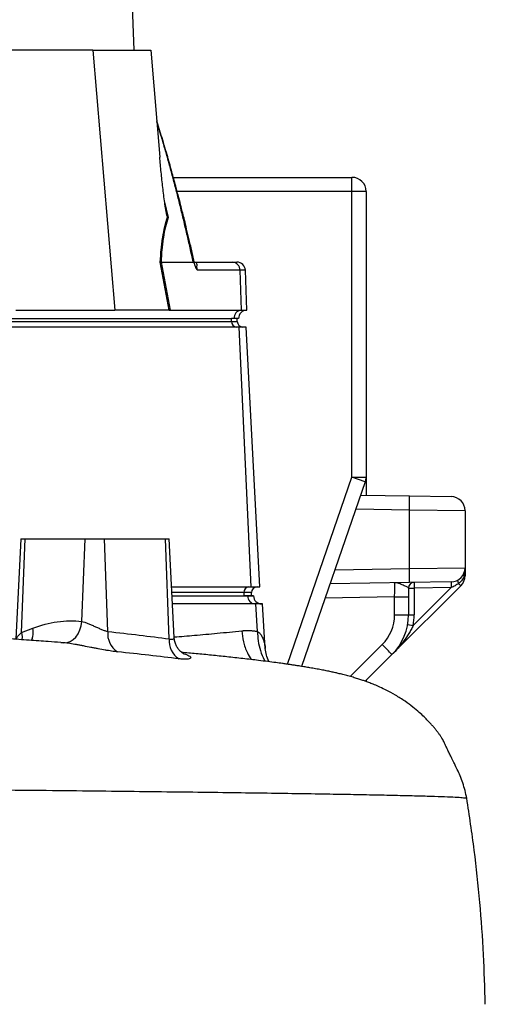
# Model space of a CAD drawing. Header units: millimetres. Extents: x 1132 to 2062, y 611 to 2775.
# Tile 6 of 10: x 1893 to 2058, y 972 to 1320. Entities that reach past the tile are written whole.
import ezdxf

# ---------------------------------------------------------------- set-up
doc = ezdxf.new("R2010")
doc.units = ezdxf.units.MM

msp = doc.modelspace()

# ---------------------------------------------------------------- linework, layer by layer
at = {"color": 7, "linetype": 'Continuous', "lineweight": 25}
for p, q in [((1933.88, 1309.61), (1897.95, 2162.98)), ((1919.21, 1309.61), (1885.87, 1309.61)), ((1919.21, 1309.61), (1926.99, 1217.61)), ((1919.21, 1309.61), (1939.7, 1309.61)), ((1939.7, 1309.61), (1942.89, 1271.81)), ((1943.44, 1279.46), (1941.81, 1284.62)), ((1947.71, 1264.61), (2010.87, 1264.61)), ((2010.87, 1259.61), (2010.87, 1264.61)), ((2010.87, 1158.44), (2010.87, 1259.61)), ((2015.87, 1259.61), (2010.87, 1259.61)), ((2015.87, 1259.61), (2015.87, 1158.44)), ((1946.27, 1217.61), (1943.08, 1234.63)), ((1943.33, 1234.61), (1946.51, 1217.6)), ((1943.33, 1234.61), (1954.73, 1234.61)), ((1955.18, 1234.61), (1968.65, 1234.61)), ((1968.65, 1234.61), (1970.17, 1234.61)), ((1971.24, 1231.71), (1956.21, 1231.71)), ((1971.24, 1231.71), (1971.67, 1217.6)), ((1973.67, 1217.6), (1973.17, 1231.71)), ((1892.04, 1217.61), (1926.99, 1217.61)), ((1946.16, 1217.61), (1926.99, 1217.61)), ((1946.51, 1217.6), (1971.67, 1217.6)), ((1971.67, 1217.6), (1973.67, 1217.6)), ((1828.58, 1214.61), (1968.3, 1214.61)), ((1828.58, 1213.61), (1968.3, 1213.61)), ((1969.16, 1214.61), (1968.3, 1214.61)), ((1968.3, 1213.61), (1968.3, 1214.61)), ((1970.77, 1214.61), (1969.16, 1214.61)), ((1970.31, 1213.61), (1970.31, 1214.61)), ((1971.03, 1211.61), (1831.31, 1211.61)), ((1975.21, 1119.61), (1971.03, 1211.61)), ((1973.46, 1211.61), (1971.03, 1211.61)), ((1978.28, 1119.61), (1973.46, 1211.61)), ((2015.59, 1156.81), (2010.87, 1158.44)), ((2010.87, 1158.44), (2015.87, 1158.44)), ((2015.87, 1158.44), (2015.87, 1152.11)), ((2015.59, 1156.81), (1993.06, 1091.48)), ((2013.98, 1152.14), (2031.22, 1151.84)), ((2031.22, 1151.84), (2045.96, 1151.59)), ((2031.22, 1126.16), (2031.22, 1146.84)), ((2050.87, 1146.59), (2031.22, 1146.84)), ((2050.87, 1146.59), (2050.87, 1126.41)), ((1893.8, 1136.61), (1891.94, 1101.07)), ((1893.8, 1136.61), (1895.27, 1136.61)), ((1894.04, 1103.47), (1895.27, 1136.61)), ((1895.27, 1136.61), (1916.45, 1136.61)), ((1915.37, 1107.39), (1916.45, 1136.61)), ((1916.45, 1136.61), (1923.37, 1136.61)), ((1924.53, 1103.84), (1923.37, 1136.61)), ((1923.37, 1136.61), (1944.88, 1136.61)), ((1946.24, 1101.24), (1944.88, 1136.61)), ((1944.88, 1136.61), (1946.2, 1136.61)), ((1948.03, 1101.73), (1946.2, 1136.61)), ((2031.22, 1126.16), (2050.87, 1126.41)), ((2050.87, 1126.41), (2050.87, 1123.57)), ((2050.57, 1123.57), (2050.87, 1123.57)), ((1947.09, 1119.61), (1975.21, 1119.61)), ((1975.21, 1119.61), (1978.28, 1119.61)), ((2031.22, 1121.16), (2003.13, 1120.67)), ((2049.4, 1120.04), (2025.01, 1095.64)), ((2030.87, 1119.19), (2030.87, 1116.07)), ((2030.87, 1119.19), (2032.87, 1119.19)), ((2045.96, 1121.41), (2031.22, 1121.16)), ((2032.54, 1106), (2045.95, 1119.41)), ((2032.83, 1121.18), (2032.87, 1119.19)), ((2045.95, 1119.41), (2032.87, 1119.19)), ((2032.87, 1119.19), (2032.87, 1109.78)), ((2045.92, 1121.41), (2045.95, 1119.41)), ((2045.98, 1119.42), (2045.95, 1119.41)), ((2048.59, 1120.85), (2049.4, 1120.04)), ((1972.63, 1117.61), (1972.63, 1116.61)), ((1972.63, 1116.61), (1974.08, 1116.61)), ((1974.08, 1116.41), (1974.08, 1116.61)), ((1975.31, 1116.61), (1975.31, 1117.61)), ((1976.08, 1116.41), (1976.08, 1116.61)), ((2025.96, 1109.78), (2025.96, 1116.07)), ((2025.96, 1116.07), (2030.87, 1116.07)), ((2030.87, 1116.07), (2030.87, 1109.78)), ((1976.86, 1113.61), (1947.4, 1113.61)), ((1977.45, 1103.85), (1976.86, 1113.61)), ((1979.27, 1113.61), (1976.86, 1113.61)), ((1980.22, 1097.81), (1979.27, 1113.61)), ((2025.96, 1109.78), (2030.87, 1109.78)), ((2030.87, 1109.78), (2032.87, 1109.78)), ((1894.04, 1103.47), (1897.98, 1105)), ((2030.57, 1106.34), (2032.54, 1106)), ((2025.01, 1095.64), (2015.58, 1086.21)), ((2015.87, 1086.5), (2015.87, 1086.11))]:
    msp.add_line(p, q, dxfattribs=at)
at = {"color": 8, "linetype": 'Continuous', "lineweight": 25}
for p, q in [((1943.31, 1279.57), (1941.84, 1284.27)), ((1943.31, 1279.57), (1943.43, 1279.46)), ((1943.43, 1279.46), (1943.31, 1279.57)), ((2010.87, 1259.61), (1949.04, 1259.61)), ((1944.62, 1255.85), (1945.87, 1250.37)), ((1973.17, 1231.71), (1971.24, 1231.71)), ((1968.3, 1213.61), (1970.31, 1213.61)), ((1988.03, 1092.24), (2010.87, 1158.44)), ((2031.22, 1146.84), (2012.27, 1147.17)), ((2004.86, 1125.7), (2031.22, 1126.16)), ((1972.63, 1117.61), (1947.2, 1117.61)), ((1947.26, 1116.41), (1974.08, 1116.41)), ((1975.31, 1117.61), (1972.63, 1117.61)), ((2025.96, 1116.07), (2001.39, 1115.64)), ((1909, 1099.84), (1907.85, 1099.86)), ((2010.27, 1087.89), (2021.56, 1099.18))]:
    msp.add_line(p, q, dxfattribs=at)
at = {"color": 7, "linetype": 'Continuous', "lineweight": 25, "flags": 128}
msp.add_lwpolyline([(1909, 1099.84), (1910.11, 1099.91), (1911.21, 1100.29), (1912.26, 1100.95), (1913.2, 1101.88), (1914.01, 1103.03), (1914.66, 1104.37), (1915.12, 1105.84), (1915.37, 1107.39)], dxfattribs=at)
at = {"color": 8, "linetype": 'Continuous', "lineweight": 25, "flags": 128}
msp.add_lwpolyline([(1894.04, 1103.47), (1894.17, 1101.97), (1894.12, 1100.9)], dxfattribs=at)
at = {"color": 7, "linetype": 'Continuous', "lineweight": 25}
for centre, radius, start, end in [((2010.87, 1259.61), 5, 0, 90), ((1968.44, 1231.81), 2.8, 357.9914, 85.7799), ((1970.17, 1231.61), 3, 2, 90), ((1971.99, 1214.78), 2.84, 96.5771, 183.6107), ((1973.77, 1214.61), 3, 92, 180), ((1970.17, 1213.48), 1.88, 176.1887, 265.5981), ((1972.31, 1213.61), 2, 180, 270), ((2010.87, 1158.44), 5, 340.9681, 0), ((1959.58, 1149.34), 71.68, 358.0016, 1.9984), ((2045.87, 1146.59), 5, 0, 89), ((1959.58, 1123.66), 71.68, 358.0016, 1.9984), ((2045.87, 1126.41), 5, 271, 0), ((2045.87, 1123.57), 5, 315, 0), ((2051.26, 1124.1), 0.873, 160.9419, 217.1411), ((1974.5, 1117.73), 1.88, 94.4019, 183.8113), ((1977.31, 1117.61), 2, 90, 180), ((2032.87, 1119.19), 2, 91, 180), ((2158.24, 1121.88), 112.28, 180.2373, 181.2532), ((2050.28, 1121.99), 2.04, 179.4178, 214.0539), ((1976.7, 1116.23), 2.63, 176.1887, 265.5981), ((1978.88, 1116.41), 2.8, 180.0294, 269.9603), ((2010.96, 1109.78), 15, 315, 0), ((2010.87, 1109.78), 20, 315, 0), ((2010.87, 1109.78), 22, 350.0968, 0), ((1932, 1102.96), 7.52, 173.2222, 237.3653), ((1953.77, 1100.53), 7.56, 174.6065, 237.5121), ((1951.96, 1027.85), 99.66, 42.8643, 45.7039)]:
    msp.add_arc(centre, radius, start, end, dxfattribs=at)
for centre, major_axis, ratio, start_param, end_param in [((1946.93, 1214.61), (5.92, -0.52), 0.499165, 1.726141, 1.744347), ((2025.87, 1116.06), (0.09, 5), 0.017429, 4.713302, 6.283794)]:
    msp.add_ellipse(centre, major_axis=major_axis, ratio=ratio, start_param=start_param, end_param=end_param, dxfattribs=at)
for points, knots in [([(1954.73, 1234.61), (1954.54, 1235.44), (1954.18, 1237.11), (1953.63, 1239.61), (1953.07, 1242.08), (1952.5, 1244.55), (1951.93, 1246.99), (1951.35, 1249.42), (1950.77, 1251.84), (1950.18, 1254.24), (1949.59, 1256.62), (1948.99, 1258.98), (1948.38, 1261.34), (1947.77, 1263.67), (1947.15, 1265.99), (1946.53, 1268.29), (1945.9, 1270.58), (1945.26, 1272.85), (1944.62, 1275.1), (1943.97, 1277.34), (1943.53, 1278.82), (1943.31, 1279.57)], [0, 0, 0, 0, 0.055211, 0.1101282, 0.1647529, 0.2190862, 0.2731293, 0.3268835, 0.38035, 0.4335301, 0.4864251, 0.5390363, 0.5913651, 0.6434129, 0.6951811, 0.7466711, 0.7978843, 0.8488223, 0.8994865, 0.9498786, 1, 1, 1, 1]), ([(1955.33, 1233.65), (1955, 1235.11), (1954.34, 1238.06), (1953.36, 1242.28), (1952.45, 1246.1), (1951.68, 1249.27), (1951.03, 1251.87), (1950.37, 1254.5), (1949.55, 1257.68), (1948.46, 1261.85), (1947.08, 1266.93), (1945.4, 1272.91), (1944.12, 1277.18), (1943.44, 1279.46)], [0, 0, 0, 0, 0.094551, 0.191234, 0.273987, 0.342803, 0.39768, 0.443648, 0.5146, 0.605701, 0.716954, 0.848375, 1, 1, 1, 1]), ([(1945.64, 1250.6), (1945.6, 1250.65), (1945.57, 1250.73), (1945.5, 1250.91), (1945.47, 1251), (1945.39, 1251.29), (1945.34, 1251.5), (1945.2, 1252.13), (1945.12, 1252.56), (1944.96, 1253.44), (1944.89, 1253.88), (1944.76, 1254.76), (1944.69, 1255.21), (1944.5, 1256.54), (1944.39, 1257.43), (1944.16, 1259.22), (1944.06, 1260.12), (1943.75, 1262.81), (1943.56, 1264.6), (1943.21, 1268.21), (1943.04, 1270.01), (1942.89, 1271.81)], [0, 0, 0, 0, 0.015625, 0.015625, 0.03125, 0.03125, 0.0625, 0.0625, 0.125, 0.125, 0.1875, 0.1875, 0.25, 0.25, 0.375, 0.375, 0.5, 0.5, 0.75, 0.75, 1, 1, 1, 1]), ([(1943.08, 1234.63), (1943.17, 1236.16), (1943.27, 1237.67), (1943.49, 1239.87), (1943.56, 1240.59), (1943.74, 1242.01), (1943.83, 1242.71), (1944.14, 1244.74), (1944.39, 1246.03), (1944.81, 1247.85), (1944.96, 1248.43), (1945.29, 1249.56), (1945.46, 1250.09), (1945.64, 1250.6)], [0, 0, 0, 0, 0.25, 0.25, 0.375, 0.375, 0.5, 0.5, 0.75, 0.75, 0.875, 0.875, 1, 1, 1, 1]), ([(1945.87, 1250.37), (1945.5, 1249.36), (1945.18, 1248.27), (1944.62, 1245.91), (1944.37, 1244.64), (1944.07, 1242.63), (1943.97, 1241.94), (1943.8, 1240.53), (1943.72, 1239.82), (1943.52, 1237.63), (1943.41, 1236.13), (1943.33, 1234.61)], [0, 0, 0, 0, 0.25, 0.25, 0.5, 0.5, 0.625, 0.625, 0.75, 0.75, 1, 1, 1, 1]), ([(1955.43, 1233.2), (1955.35, 1233.5), (1955.26, 1233.8), (1955.1, 1234.2), (1955.04, 1234.33), (1954.94, 1234.48), (1954.9, 1234.52), (1954.82, 1234.58), (1954.78, 1234.6), (1954.74, 1234.61)], [0, 0, 0, 0, 0.5, 0.5, 0.75, 0.75, 0.875, 0.875, 1, 1, 1, 1]), ([(1955.18, 1234.61), (1955.35, 1234.61), (1955.48, 1234.58), (1955.69, 1234.49), (1955.76, 1234.42), (1955.92, 1234.2), (1955.96, 1234.02), (1955.97, 1233.69), (1955.97, 1233.58), (1955.95, 1233.32), (1955.94, 1233.18), (1955.94, 1232.92), (1955.93, 1232.83), (1955.95, 1232.63), (1955.96, 1232.51), (1956.01, 1232.27), (1956.04, 1232.14), (1956.12, 1231.91), (1956.17, 1231.81), (1956.21, 1231.71)], [0, 0, 0, 0, 0.125, 0.125, 0.25, 0.25, 0.5, 0.5, 0.625, 0.625, 0.75, 0.75, 0.8125, 0.8125, 0.875, 0.875, 0.9375, 0.9375, 1, 1, 1, 1]), ([(1955.43, 1233.2), (1955.41, 1233.28), (1955.36, 1233.52), (1955.31, 1233.74), (1955.27, 1233.89)], [0, 0, 0, 0, 0.342719, 1, 1, 1, 1]), ([(1955.43, 1233.2), (1955.47, 1233.03), (1955.52, 1232.88), (1955.62, 1232.58), (1955.69, 1232.44), (1955.82, 1232.19), (1955.89, 1232.08), (1956.05, 1231.88), (1956.13, 1231.79), (1956.21, 1231.71)], [0, 0, 0, 0, 0.25, 0.25, 0.5, 0.5, 0.75, 0.75, 1, 1, 1, 1]), ([(2050.57, 1123.57), (2050.67, 1124.04), (2050.75, 1124.51), (2050.82, 1125.22), (2050.84, 1125.46), (2050.86, 1125.94), (2050.87, 1126.18), (2050.87, 1126.41)], [0, 0, 0, 0, 0.5, 0.5, 0.75, 0.75, 1, 1, 1, 1]), ([(2050.57, 1123.57), (2050.49, 1123.31), (2050.39, 1123.06), (2050.14, 1122.55), (2049.99, 1122.3), (2049.66, 1121.84), (2049.47, 1121.62), (2049.06, 1121.21), (2048.83, 1121.02), (2048.59, 1120.85)], [0, 0, 0, 0, 0.25, 0.25, 0.5, 0.5, 0.75, 0.75, 1, 1, 1, 1]), ([(2030.87, 1119.19), (2030.87, 1119.24), (2030.82, 1119.3), (2030.62, 1119.43), (2030.48, 1119.51), (2030.14, 1119.68), (2029.94, 1119.77), (2029.49, 1119.97), (2029.25, 1120.08), (2028.76, 1120.3), (2028.5, 1120.41), (2027.99, 1120.63), (2027.73, 1120.72), (2027.22, 1120.89), (2026.97, 1120.96), (2026.59, 1121.03), (2026.46, 1121.04), (2026.21, 1121.06), (2026.08, 1121.07), (2025.96, 1121.06)], [0, 0, 0, 0, 0.125, 0.125, 0.25, 0.25, 0.375, 0.375, 0.5, 0.5, 0.625, 0.625, 0.75, 0.75, 0.875, 0.875, 0.9375, 0.9375, 1, 1, 1, 1]), ([(2048.59, 1120.85), (2048.19, 1120.55), (2047.77, 1120.28), (2046.91, 1119.8), (2046.45, 1119.59), (2045.98, 1119.42)], [0, 0, 0, 0, 0.5, 0.5, 1, 1, 1, 1]), ([(1974.08, 1116.61), (1974.73, 1116.61), (1975.9, 1116.61), (1975.95, 1116.61), (1975.98, 1116.61)], [0, 0, 0, 0, 0.559913, 1, 1, 1, 1]), ([(1907.86, 1099.94), (1906.39, 1100.05), (1902.66, 1100.32), (1896.5, 1100.76), (1889.24, 1101.26), (1881.34, 1101.79), (1872.5, 1102.37), (1862.54, 1103.01), (1851.81, 1103.67), (1840.62, 1104.34), (1828.78, 1105.04), (1815.94, 1105.77), (1802.22, 1106.54), (1787.69, 1107.34), (1772.42, 1108.17), (1756.36, 1109.03), (1739.57, 1109.91), (1722.01, 1110.83), (1710.05, 1111.45), (1703.96, 1111.77)], [0, 0, 0, 0, 0.026682, 0.067897, 0.11203, 0.158816, 0.207157, 0.258036, 0.311629, 0.3678, 0.427596, 0.490101, 0.555395, 0.623429, 0.694133, 0.766199, 0.84112, 0.9191, 1, 1, 1, 1]), ([(1897.98, 1105), (1900.86, 1106.11), (1903.74, 1106.86), (1909.54, 1107.66), (1912.45, 1107.7), (1915.37, 1107.39)], [0, 0, 0, 0, 0.5, 0.5, 1, 1, 1, 1]), ([(1915.37, 1107.39), (1915.68, 1107.31), (1916.02, 1107.21), (1916.74, 1106.97), (1917.11, 1106.83), (1917.69, 1106.6), (1917.88, 1106.52), (1918.28, 1106.35), (1918.48, 1106.26), (1919.08, 1106), (1919.49, 1105.82), (1920.31, 1105.45), (1920.72, 1105.27), (1921.53, 1104.91), (1921.93, 1104.74), (1922.53, 1104.5), (1922.73, 1104.42), (1923.11, 1104.28), (1923.3, 1104.21), (1923.85, 1104.03), (1924.2, 1103.92), (1924.53, 1103.84)], [0, 0, 0, 0, 0.125, 0.125, 0.25, 0.25, 0.3125, 0.3125, 0.375, 0.375, 0.5, 0.5, 0.625, 0.625, 0.75, 0.75, 0.8125, 0.8125, 0.875, 0.875, 1, 1, 1, 1]), ([(2032.54, 1106), (2032.3, 1105.51), (2032.06, 1105.03), (2031.53, 1104.08), (2031.26, 1103.61), (2030.42, 1102.23), (2029.81, 1101.34), (2028.55, 1099.62), (2027.88, 1098.79), (2026.49, 1097.17), (2025.76, 1096.39), (2025.01, 1095.64)], [0, 0, 0, 0, 0.125, 0.125, 0.25, 0.25, 0.5, 0.5, 0.75, 0.75, 1, 1, 1, 1]), ([(1951.42, 1095.87), (1951.4, 1095.88), (1951.36, 1095.9), (1951.04, 1096.09), (1950.55, 1096.45), (1949.93, 1097.03), (1949.26, 1097.87), (1948.63, 1098.97), (1948.21, 1100.28), (1948, 1101.23), (1948.03, 1101.72), (1948.03, 1101.72)], [0, 0, 0, 0, 0.116942, 0.225098, 0.331249, 0.441888, 0.564806, 0.703661, 0.849302, 0.998634, 1, 1, 1, 1]), ([(1971.9, 1104.08), (1972.04, 1104.09), (1972.33, 1104.12), (1972.77, 1104.15), (1973.2, 1104.17), (1973.63, 1104.18), (1974.06, 1104.19), (1974.49, 1104.18), (1974.91, 1104.16), (1975.34, 1104.13), (1975.76, 1104.1), (1976.19, 1104.05), (1976.61, 1103.99), (1977.03, 1103.93), (1977.31, 1103.88), (1977.45, 1103.85)], [0, 0, 0, 0, 0.07885, 0.157343, 0.235488, 0.313296, 0.390775, 0.467936, 0.544788, 0.621343, 0.697609, 0.773597, 0.849318, 0.924782, 1, 1, 1, 1]), ([(1927.95, 1096.62), (1927.3, 1096.69), (1926.61, 1096.78), (1925.51, 1096.94), (1925.14, 1097), (1924.37, 1097.12), (1923.97, 1097.19), (1922.77, 1097.39), (1921.95, 1097.55), (1920.69, 1097.78), (1920.26, 1097.87), (1919.4, 1098.03), (1918.96, 1098.12), (1917.66, 1098.37), (1916.8, 1098.54), (1915.51, 1098.79), (1915.08, 1098.87), (1914.23, 1099.03), (1913.82, 1099.11), (1912.59, 1099.32), (1911.81, 1099.46), (1910.69, 1099.62), (1910.33, 1099.68), (1909.64, 1099.77), (1909.31, 1099.81), (1909, 1099.84)], [0, 0, 0, 0, 0.125, 0.125, 0.1875, 0.1875, 0.25, 0.25, 0.375, 0.375, 0.4375, 0.4375, 0.5, 0.5, 0.625, 0.625, 0.6875, 0.6875, 0.75, 0.75, 0.875, 0.875, 0.9375, 0.9375, 1, 1, 1, 1]), ([(2051.46, 1044.78), (2051.29, 1045.7), (2050.95, 1047.41), (2050.13, 1050.07), (2049.2, 1052.52), (2048.23, 1054.76), (2047.27, 1056.79), (2046.45, 1058.42), (2045.83, 1059.64), (2045.43, 1060.43), (2045.06, 1061.17), (2044.74, 1061.82), (2044.47, 1062.4), (2044.19, 1063.02), (2043.97, 1063.56), (2043.78, 1064.05), (2043.51, 1064.63), (2043.17, 1065.27), (2042.74, 1066), (2042.21, 1066.82), (2041.61, 1067.66), (2040.96, 1068.53), (2040.24, 1069.43), (2039.46, 1070.36), (2038.6, 1071.32), (2037.56, 1072.43), (2036.25, 1073.74), (2034.51, 1075.35), (2032.27, 1077.21), (2029.51, 1079.26), (2026.28, 1081.32), (2023.13, 1083.02), (2020.86, 1084.1), (2018.89, 1084.95), (2017.22, 1085.62), (2015.82, 1086.13), (2014.57, 1086.57), (2013.2, 1087.02), (2011.63, 1087.51), (2009.89, 1088.01), (2008.11, 1088.48), (2006.48, 1088.88), (2004.96, 1089.24), (2003.43, 1089.57), (2001.76, 1089.93), (1999.94, 1090.29), (1998, 1090.65), (1996.1, 1090.98), (1994.28, 1091.29), (1992.67, 1091.55), (1991.2, 1091.77), (1989.93, 1091.97), (1988.72, 1092.15), (1987.52, 1092.32), (1985.96, 1092.54), (1983.88, 1092.82), (1981.06, 1093.19), (1977.17, 1093.67), (1972.24, 1094.26), (1966.76, 1094.86), (1961.32, 1095.42), (1955.98, 1095.95), (1952.3, 1096.29), (1950.56, 1096.46)], [0, 0, 0, 0, 0.0309977, 0.0575749, 0.079775, 0.097696, 0.1115158, 0.1216059, 0.1255317, 0.128977, 0.1322701, 0.1357808, 0.1398178, 0.1445879, 0.1533723, 0.1633108, 0.1725197, 0.1809649, 0.1910686, 0.1999069, 0.2075663, 0.2141772, 0.2199378, 0.2251389, 0.230164, 0.2354291, 0.2437646, 0.2550098, 0.2693372, 0.2867633, 0.3071415, 0.3270127, 0.3452747, 0.3612043, 0.3745182, 0.3859702, 0.3972478, 0.411254, 0.4279902, 0.4470559, 0.4664803, 0.4860156, 0.5018455, 0.5190706, 0.537734, 0.5578406, 0.5793972, 0.6013493, 0.6205814, 0.6393118, 0.6541141, 0.6673501, 0.6802006, 0.692733, 0.7059797, 0.7289533, 0.7545754, 0.7828817, 0.828595, 0.8757874, 0.9203905, 0.9624249, 1, 1, 1, 1]), ([(1981.57, 1093.12), (1981.55, 1093.16), (1981.11, 1093.92), (1980.55, 1095.51), (1980.33, 1097.02), (1980.22, 1097.77)], [0, 0, 0, 0, 0.0281853, 0.5145266, 1, 1, 1, 1]), ([(2058.02, 971.85), (2057.85, 977.71), (2057.51, 989.76), (2056.17, 1007.96), (2054.24, 1026.43), (2052.39, 1038.66), (2051.47, 1044.78)], [0, 0, 0, 0, 0.240026, 0.493451, 0.746829, 1, 1, 1, 1])]:
    msp.add_open_spline(points, degree=3, knots=knots, dxfattribs=at)
for points in [[(1945.64, 1250.6), (1945.7, 1250.52), (1945.78, 1250.44), (1945.87, 1250.37)], [(1943.33, 1234.61), (1943.23, 1234.61), (1943.15, 1234.62), (1943.08, 1234.63)], [(1943.33, 1234.61), (1943.33, 1234.61), (1943.33, 1234.61), (1943.33, 1234.61)], [(1946.27, 1217.61), (1946.34, 1217.6), (1946.42, 1217.6), (1946.51, 1217.6)], [(1924.53, 1103.84), (1932.07, 1103.01), (1939.31, 1102.14), (1946.24, 1101.24)], [(1949.71, 1094.16), (1942.76, 1095.01), (1935.51, 1095.83), (1927.95, 1096.62)]]:
    msp.add_open_spline(points, degree=3, dxfattribs=at)
at = {"color": 8, "linetype": 'Continuous', "lineweight": 25}
for points, knots in [([(1974.08, 1116.41), (1974.08, 1116.41), (1974.52, 1116.41), (1975.27, 1116.41), (1975.96, 1116.41), (1976.04, 1116.41), (1976.08, 1116.41)], [0, 0, 0, 0, 0.000008, 0.337874, 0.686884, 1, 1, 1, 1]), ([(1897.54, 1100.68), (1897.74, 1101.13), (1898.25, 1102.35), (1898.09, 1103.97), (1897.98, 1105)], [0, 0, 0, 0, 0.367234, 1, 1, 1, 1]), ([(1892.15, 1101.06), (1892.28, 1101.37), (1892.58, 1102.15), (1893.49, 1102.98), (1894.04, 1103.47)], [0, 0, 0, 0, 0.40662, 1, 1, 1, 1]), ([(1946.24, 1101.24), (1946.49, 1101.19), (1947.19, 1101.02), (1947.65, 1101.12), (1947.98, 1101.34), (1947.96, 1101.54), (1947.94, 1101.72)], [0, 0, 0, 0, 0.228326, 0.627727, 0.66735, 1, 1, 1, 1]), ([(1948.02, 1101.91), (1950.39, 1102.09), (1955.46, 1102.49), (1963.42, 1103.22), (1969.01, 1103.79), (1971.9, 1104.08)], [0, 0, 0, 0, 0.298021, 0.636469, 1, 1, 1, 1]), ([(1971.9, 1104.08), (1972.06, 1102.79), (1972.4, 1100.11), (1973.56, 1096.61), (1974.77, 1094.68), (1975.26, 1093.89)], [0, 0, 0, 0, 0.356685, 0.738553, 1, 1, 1, 1]), ([(1977.45, 1103.85), (1977.49, 1102.72), (1977.58, 1100.39), (1978.44, 1097.02), (1979.32, 1094.59), (1980.08, 1093.47), (1980.2, 1093.29)], [0, 0, 0, 0, 0.29951, 0.614319, 0.940221, 1, 1, 1, 1]), ([(1977.45, 1103.85), (1977.56, 1103.78), (1977.81, 1103.65), (1978.16, 1103.33), (1978.71, 1102.68), (1979.35, 1101.5), (1979.88, 1099.91), (1980.22, 1098.63), (1980.16, 1097.97), (1980.15, 1097.81)], [0, 0, 0, 0, 0.064352, 0.135113, 0.212849, 0.444585, 0.684949, 0.923784, 1, 1, 1, 1]), ([(1951.39, 1095.95), (1951.49, 1095.93), (1952.09, 1095.78), (1952.83, 1095.47), (1953.57, 1095.06), (1953.88, 1094.68), (1953.81, 1094.35), (1953.33, 1094.11), (1952.48, 1093.99), (1951.3, 1093.99), (1950.24, 1094.1), (1949.71, 1094.16)], [0, 0, 0, 0, 0.025255, 0.142802, 0.260461, 0.381748, 0.503829, 0.629427, 0.749732, 0.87319, 1, 1, 1, 1]), ([(1709.47, 1049.14), (1715.89, 1049.09), (1728.7, 1049), (1747.75, 1048.86), (1766.43, 1048.72), (1784.71, 1048.58), (1802.52, 1048.45), (1819.85, 1048.31), (1836.67, 1048.17), (1853.05, 1048.04), (1870.01, 1047.89), (1887.39, 1047.74), (1905.02, 1047.59), (1921.86, 1047.41), (1937.84, 1047.22), (1952.89, 1047.04), (1966.78, 1046.86), (1979.53, 1046.69), (1991.17, 1046.52), (2001.88, 1046.35), (2011.63, 1046.17), (2020.37, 1046), (2028.08, 1045.83), (2034.71, 1045.67), (2040.33, 1045.51), (2044.88, 1045.34), (2048.33, 1045.17), (2050.5, 1045), (2051.5, 1044.87), (2051.36, 1044.8), (2051.33, 1044.78)], [0, 0, 0, 0, 0.034819, 0.0695, 0.103985, 0.138316, 0.17252, 0.206005, 0.239403, 0.272737, 0.306021, 0.345609, 0.385169, 0.424655, 0.463987, 0.503111, 0.542073, 0.579156, 0.616147, 0.653065, 0.689928, 0.72677, 0.763554, 0.800189, 0.836623, 0.874568, 0.912344, 0.949992, 0.987537, 1, 1, 1, 1])]:
    msp.add_open_spline(points, degree=3, knots=knots, dxfattribs=at)

doc.saveas('drawing.dxf')
